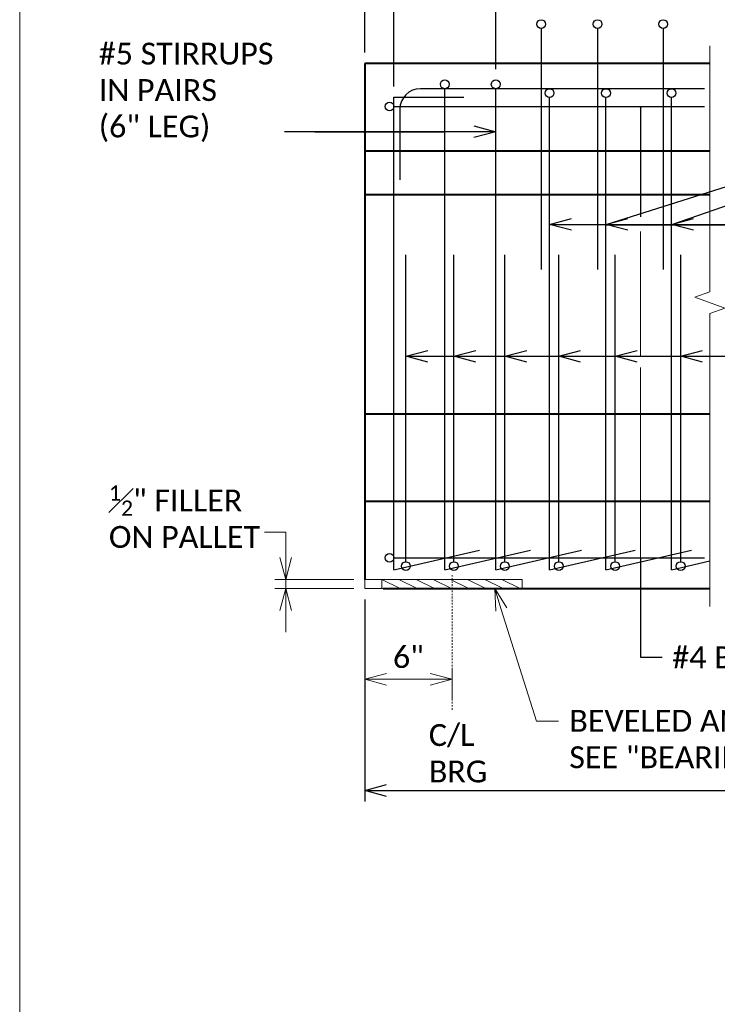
# Model space of a CAD drawing. Extents: x 23 to 941, y 7 to 454.
# Tile 3 of 16: x 23 to 71, y 154 to 221. Entities that reach past the tile are written whole.
import ezdxf
from ezdxf import colors
from ezdxf.entities.mleader import LeaderData, LeaderLine
from ezdxf.enums import TextEntityAlignment as Align
from ezdxf.math import Vec2, Vec3

# ---------------------------------------------------------------- set-up
doc = ezdxf.new("R2010")
doc.units = 0
doc.header["$MEASUREMENT"] = 0
doc.linetypes.add('Wisdot4', pattern=[0.28125, 0.125, -0.0625, 0.03125, -0.0625])
for name, color, linetype, lineweight in [('B_ANNO_BREAK', 7, 'Continuous', 18), ('B_ANNO_DIM', 7, 'Continuous', 18), ('B_ANNO_TEXT', 7, 'Continuous', 18), ('B_CNTR', 1, 'Wisdot4', 18), ('B_CONC_GIRD', 50, 'Continuous', 40), ('B_REBAR', 5, 'Continuous', 25), ('B_STEEL', 92, 'Continuous', 18)]:
    doc.layers.add(name, color=color, linetype=linetype, lineweight=lineweight)
doc.layers.add('B_ANNO_NOPLOT', color=47, linetype='Continuous', lineweight=18, plot=False)
doc.styles.add('Annotative', font='calibri.ttf', dxfattribs={"height": 0.0625})
doc.styles.get("Standard").update_dxf_attribs({"font": 'calibri.ttf'})
doc.dimstyles.new('Annotative', dxfattribs={"dimscale": 2, "dimtxt": 0.0625, "dimasz": 0.0625, "dimexe": 0.03125, "dimexo": 0.03125, "dimgap": 0.03125, "dimtad": 1, "dimdec": 3, "dimzin": 3, "dimdsep": 46, "dimlunit": 4, "dimtxsty": 'Annotative', "dimblk": 'OPEN30', "dimcen": 0.03125, "dimaunit": 1, "dimadec": 0, "dimazin": 3, "dimtfac": 0.75, "dimtdec": 3, "dimtmove": 0, "dimatfit": 3, "dimldrblk": 'OPEN30', "dimfxl": 1, "dimtfill": 1, "dimfrac": 1, "dimtolj": 1, "dimtzin": 0, "dimarcsym": 0})

# ---------------------------------------------------------------- blocks, each defined once
blk = doc.blocks.new('*U235')
at = {"layer": 'B_ANNO_NOPLOT', "flags": 128}
blk.add_lwpolyline([(0, 0), (-1.005828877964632e-07, 252.0001260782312), (323.9278245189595, 252.0001261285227), (323.9278245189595, 238.855280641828), (378.0001888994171, 238.8552806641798), (378.0001889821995, 40.49962555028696), (316.5709110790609, 40.49962553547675), (316.5709110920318, 1.229345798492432e-07)], close=True, dxfattribs=at)
blk = doc.blocks.new('_Open30')
at = {"color": 0, "linetype": 'ByBlock', "lineweight": -2}
for p, q in [((-1, 0.26794919), (0, 0)), ((0, 0), (-1, -0.26794919)), ((0, 0), (-1, 0))]:
    blk.add_line(p, q, dxfattribs=at)
blk = doc.blocks.new('*D199')
at = {"layer": 'B_ANNO_DIM', "color": 0, "lineweight": -2, "transparency": 16777216}
for p, q in [((23.70094229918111, 174.4185801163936), (23.70094229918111, 168.1972644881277)), ((29.70079229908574, 167.5956608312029), (29.70079229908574, 169.6972644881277)), ((25.20094229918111, 168.9472644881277), (28.20079229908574, 168.9472644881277))]:
    blk.add_line(p, q, dxfattribs=at)
at = {"layer": 'Defpoints', "color": 0, "transparency": 16777216}
for p in [(23.70094229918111, 175.1685801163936), (29.70079229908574, 168.9472644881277), (29.70079229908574, 166.8456608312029)]:
    blk.add_point(p, dxfattribs=at)
at = {"layer": 'B_ANNO_DIM', "color": 0, "lineweight": -2, "transparency": 16777216, "xscale": 1.5, "yscale": 1.5, "zscale": 1.5, "rotation": 180}
blk.add_blockref('_Open30', (23.70094229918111, 168.9472644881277), dxfattribs=at)
at = {"layer": 'B_ANNO_DIM', "color": 0, "lineweight": -2, "transparency": 16777216, "xscale": 1.5, "yscale": 1.5, "zscale": 1.5}
blk.add_blockref('_Open30', (29.70079229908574, 168.9472644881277), dxfattribs=at)
at = {"layer": 'B_ANNO_DIM', "color": 0, "transparency": 16777216, "insert": (26.70086729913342, 170.4651491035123), "char_height": 1.5, "attachment_point": 5, "style": 'Annotative', "bg_fill": 3, "box_fill_scale": 1.25, "bg_fill_color": 256, "bg_fill_true_color": 13158600, "bg_fill_transparency": 0}
blk.add_mtext('\\A1;6"', dxfattribs=at)
blk = doc.blocks.new('*D198')
at = {"layer": 'B_ANNO_DIM', "color": 0, "lineweight": -2, "transparency": 16777216}
for p, q in [((18.27096835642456, 177.2982155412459), (18.27096835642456, 178.7982155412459)), ((22.95094229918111, 175.7982155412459), (17.52096835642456, 175.7982155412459)), ((22.95094229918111, 175.1685801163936), (17.52096835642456, 175.1685801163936)), ((18.27096835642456, 175.7982155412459), (18.27096835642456, 175.1685801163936)), ((18.27096835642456, 173.6685801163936), (18.27096835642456, 172.1685801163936))]:
    blk.add_line(p, q, dxfattribs=at)
at = {"layer": 'Defpoints', "color": 0, "transparency": 16777216}
for p in [(18.27096835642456, 175.1685801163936), (23.70094229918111, 175.7982155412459), (23.70094229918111, 175.1685801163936)]:
    blk.add_point(p, dxfattribs=at)
at = {"layer": 'B_ANNO_DIM', "color": 0, "lineweight": -2, "transparency": 16777216, "xscale": 1.5, "yscale": 1.5, "zscale": 1.5}
for p, rotation in [((18.27096835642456, 175.7982155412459), 270), ((18.27096835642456, 175.1685801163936), 90)]:
    blk.add_blockref('_Open30', p, dxfattribs=dict(at, rotation=rotation))
blk = doc.blocks.new('*U51')
at = {"layer": 'B_ANNO_NOPLOT', "flags": 128}
blk.add_lwpolyline([(0, 0), (-1.005828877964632e-07, 252.0001260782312), (323.9278245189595, 252.0001261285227), (323.9278245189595, 238.8552806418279), (378.0001888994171, 238.8552806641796), (378.0001889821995, 40.49962555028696), (316.5709110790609, 40.49962553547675), (316.5709110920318, 1.229345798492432e-07)], close=True, dxfattribs=at)
blk = doc.blocks.new('AnonymousCell2')
at = {"layer": 'B_REBAR', "lineweight": 25}
for p, q in [((-2.942036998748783, 16.22648408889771), (1.865682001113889, 16.22648408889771)), ((-2.942036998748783, -16.22305641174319), (-2.942036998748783, 16.22648408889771)), ((-2.942036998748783, -16.22305641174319), (2.942037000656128, -14.88017541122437))]:
    blk.add_line(p, q, dxfattribs=at)
blk = doc.blocks.new('AnonymousCell23')
at = {"layer": 'B_REBAR', "lineweight": 25}
blk.add_line((0.0006809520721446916, -10.23352616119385), (0.0006809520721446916, 10.83822548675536), dxfattribs=at)
blk.add_circle((0.0006809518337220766, -10.53394728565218), 0.3004211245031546, dxfattribs=at)
blk = doc.blocks.new('AnonymousCell46')
at = {"layer": 'B_REBAR', "lineweight": 25}
blk.add_line((-0.0002249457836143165, 7.979821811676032), (-0.0002249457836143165, -8.58097528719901), dxfattribs=at)
blk.add_circle((-0.0002249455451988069, 8.279861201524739), 0.3000393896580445, dxfattribs=at)
blk = doc.blocks.new('*D122')
at = {"layer": 'B_ANNO_DIM', "color": 0, "lineweight": -2, "transparency": 16777216}
for p, q in [((23.700942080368, 174.4185801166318), (23.700942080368, 160.5571352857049)), ((195.6703309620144, 174.4185801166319), (195.6703309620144, 160.5571352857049)), ((25.200942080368, 161.3071352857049), (194.1703309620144, 161.3071352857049))]:
    blk.add_line(p, q, dxfattribs=at)
at = {"layer": 'Defpoints', "color": 0, "transparency": 16777216}
for p in [(23.700942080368, 175.1685801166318), (195.6703309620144, 175.1685801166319), (195.6703309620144, 161.3071352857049)]:
    blk.add_point(p, dxfattribs=at)
at = {"layer": 'B_ANNO_DIM', "color": 0, "lineweight": -2, "transparency": 16777216, "xscale": 1.5, "yscale": 1.5, "zscale": 1.5, "rotation": 180}
blk.add_blockref('_Open30', (23.700942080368, 161.3071352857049), dxfattribs=at)
at = {"layer": 'B_ANNO_DIM', "color": 0, "lineweight": -2, "transparency": 16777216, "xscale": 1.5, "yscale": 1.5, "zscale": 1.5}
blk.add_blockref('_Open30', (195.6703309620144, 161.3071352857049), dxfattribs=at)
at = {"layer": 'B_ANNO_DIM', "color": 0, "transparency": 16777216, "insert": (109.6856365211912, 162.8244429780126), "char_height": 1.5, "attachment_point": 5, "style": 'Annotative', "bg_fill": 3, "box_fill_scale": 1.25, "bg_fill_color": 256, "bg_fill_true_color": 13158600, "bg_fill_transparency": 0}
blk.add_mtext('\\A1;GIRDER LENGTH = "L"', dxfattribs=at)
blk = doc.blocks.new('*D119')
at = {"layer": 'B_ANNO_DIM', "color": 0, "lineweight": -2, "transparency": 16777216}
for p, q in [((48.2426070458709, 230.7826927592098), (47.4926070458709, 229.6576927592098)), ((48.9926070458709, 228.5326927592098), (48.2426070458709, 230.7826927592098)), ((23.700942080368, 211.9918491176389), (23.700942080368, 230.4076927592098)), ((56.30954903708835, 214.9918491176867), (56.30954903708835, 230.4076927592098)), ((47.4926070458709, 229.6576927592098), (25.200942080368, 229.6576927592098)), ((49.7426070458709, 229.6576927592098), (48.9926070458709, 228.5326927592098)), ((54.80954903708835, 229.6576927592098), (49.7426070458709, 229.6576927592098))]:
    blk.add_line(p, q, dxfattribs=at)
at = {"layer": 'Defpoints', "color": 0, "transparency": 16777216}
for p in [(23.700942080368, 229.6576927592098), (56.30954903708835, 214.2418491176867), (23.700942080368, 211.2418491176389)]:
    blk.add_point(p, dxfattribs=at)
at = {"layer": 'B_ANNO_DIM', "color": 0, "lineweight": -2, "transparency": 16777216, "xscale": 1.5, "yscale": 1.5, "zscale": 1.5, "rotation": 180}
blk.add_blockref('_Open30', (23.700942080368, 229.6576927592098), dxfattribs=at)
at = {"layer": 'B_ANNO_DIM', "color": 0, "lineweight": -2, "transparency": 16777216, "xscale": 1.5, "yscale": 1.5, "zscale": 1.5}
blk.add_blockref('_Open30', (56.30954903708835, 229.6576927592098), dxfattribs=at)
at = {"layer": 'B_ANNO_DIM', "color": 0, "transparency": 16777216, "insert": (38.87759080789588, 231.4751158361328), "char_height": 1.5, "attachment_point": 5, "style": 'Annotative', "bg_fill": 3, "box_fill_scale": 1.25, "bg_fill_color": 256, "bg_fill_true_color": 13158600, "bg_fill_transparency": 0}
blk.add_mtext('\\A1;3\'-2{\\H0.7x;\\S1#2;}"', dxfattribs=at)
blk = doc.blocks.new('*D160')
at = {"layer": 'B_ANNO_DIM', "color": 0, "lineweight": -2, "transparency": 16777216}
for p, q in [((32.69894207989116, 210.8551468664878), (32.69894207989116, 224.1140168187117)), ((39.69894208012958, 214.9918491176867), (39.69894208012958, 224.1140168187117)), ((34.19894207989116, 223.3640168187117), (38.19894208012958, 223.3640168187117))]:
    blk.add_line(p, q, dxfattribs=at)
at = {"layer": 'Defpoints', "color": 0, "transparency": 16777216}
for p in [(39.69894208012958, 223.3640168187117), (39.69894208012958, 214.2418491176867), (32.69894207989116, 210.1051468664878)]:
    blk.add_point(p, dxfattribs=at)
at = {"layer": 'B_ANNO_DIM', "color": 0, "lineweight": -2, "transparency": 16777216, "xscale": 1.5, "yscale": 1.5, "zscale": 1.5, "rotation": 180}
blk.add_blockref('_Open30', (32.69894207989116, 223.3640168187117), dxfattribs=at)
at = {"layer": 'B_ANNO_DIM', "color": 0, "lineweight": -2, "transparency": 16777216, "xscale": 1.5, "yscale": 1.5, "zscale": 1.5}
blk.add_blockref('_Open30', (39.69894208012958, 223.3640168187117), dxfattribs=at)
at = {"layer": 'B_ANNO_DIM', "color": 0, "transparency": 16777216, "char_height": 1.5, "attachment_point": 5, "style": 'Annotative', "bg_fill": 3, "box_fill_scale": 1.25, "bg_fill_color": 256, "bg_fill_true_color": 13158600, "bg_fill_transparency": 0}
for s, insert in [('\\A1;2 @', (36.19894207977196, 225.019209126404)), ('\\A1;3{\\H0.7x;\\S1#2;}"', (36.19894207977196, 221.5465937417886))]:
    blk.add_mtext(s, dxfattribs=dict(at, insert=insert))
blk = doc.blocks.new('*D161')
at = {"layer": 'B_ANNO_DIM', "color": 0, "lineweight": -2, "transparency": 16777216}
for p, q in [((25.698942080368, 209.6648721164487), (25.698942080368, 224.1140168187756)), ((27.198942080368, 223.3640168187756), (31.19894207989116, 223.3640168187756))]:
    blk.add_line(p, q, dxfattribs=at)
at = {"layer": 'Defpoints', "color": 0, "transparency": 16777216}
for p in [(32.69894207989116, 223.3640168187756), (32.69894207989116, 223.3640168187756), (25.698942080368, 208.9148721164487)]:
    blk.add_point(p, dxfattribs=at)
at = {"layer": 'B_ANNO_DIM', "color": 0, "lineweight": -2, "transparency": 16777216, "xscale": 1.5, "yscale": 1.5, "zscale": 1.5, "rotation": 180}
blk.add_blockref('_Open30', (25.698942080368, 223.3640168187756), dxfattribs=at)
at = {"layer": 'B_ANNO_DIM', "color": 0, "lineweight": -2, "transparency": 16777216, "xscale": 1.5, "yscale": 1.5, "zscale": 1.5}
blk.add_blockref('_Open30', (32.69894207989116, 223.3640168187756), dxfattribs=at)
at = {"layer": 'B_ANNO_DIM', "color": 0, "transparency": 16777216, "char_height": 1.5, "attachment_point": 5, "style": 'Annotative', "bg_fill": 3, "box_fill_scale": 1.25, "bg_fill_color": 256, "bg_fill_true_color": 13158600, "bg_fill_transparency": 0}
for s, insert in [('\\A1;2 @', (29.19894207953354, 225.0192091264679)), ('\\A1;3{\\H0.7x;\\S1#2;}"', (29.19894207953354, 221.5465937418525))]:
    blk.add_mtext(s, dxfattribs=dict(at, insert=insert))
blk = doc.blocks.new('*U196')
at = {"layer": 'B_ANNO_DIM', "flags": 128}
blk.add_lwpolyline([(18.27096835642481, 175.7982155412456), (18.27096835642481, 179.0370457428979), (16.81314257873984, 179.0370457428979)], dxfattribs=at)
at = {"layer": 'B_ANNO_NOPLOT', "flags": 128}
blk.add_lwpolyline([(0, 0), (-1.005828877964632e-07, 252.0001260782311), (323.9278245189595, 252.0001261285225), (323.9278245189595, 238.8552806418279), (378.0001888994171, 238.8552806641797), (378.0001889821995, 40.49962555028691), (316.5709110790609, 40.49962553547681), (316.5709110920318, 1.229344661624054e-07)], close=True, dxfattribs=at)
at = {"layer": 'B_CNTR'}
blk.add_line((29.70079229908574, 166.8456608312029), (29.70079229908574, 176.1001616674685), dxfattribs=at)
at = {"layer": 'B_STEEL'}
for p, q in [((34.52327524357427, 175.7982155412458), (23.70094229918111, 175.7982155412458)), ((23.70094229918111, 175.7982155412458), (23.70094229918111, 175.1685801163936)), ((24.96021314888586, 175.1685801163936), (23.70094229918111, 175.1685801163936)), ((24.87830935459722, 175.7982155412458), (24.87830935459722, 175.1685801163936)), ((24.87830935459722, 175.7982155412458), (26.13758020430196, 175.1685801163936)), ((26.05567641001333, 175.7982155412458), (27.31494725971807, 175.1685801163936)), ((27.23304346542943, 175.7982155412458), (28.49231431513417, 175.1685801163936)), ((28.41041052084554, 175.7982155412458), (29.66968137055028, 175.1685801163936)), ((29.58777757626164, 175.7982155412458), (30.84704842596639, 175.1685801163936)), ((30.76514463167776, 175.7982155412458), (32.0244154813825, 175.1685801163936)), ((31.94251168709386, 175.7982155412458), (33.2017825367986, 175.1685801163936)), ((33.11987874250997, 175.7982155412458), (34.37914959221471, 175.1685801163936)), ((34.52327524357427, 175.7982155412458), (34.52327524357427, 175.1685801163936))]:
    blk.add_line(p, q, dxfattribs=at)
at = {"layer": 'B_ANNO_DIM', "insert": (6.126870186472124, 182.2706556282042), "char_height": 1.50000075, "width": 75.98590060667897, "attachment_point": 1, "line_spacing_factor": 0.99999950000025, "style": 'Annotative'}
blk.add_mtext('\\A1;{\\H0.7x;\\S1#2;}" FILLER\\PON PALLET', dxfattribs=at)
at = {"layer": 'B_ANNO_TEXT', "insert": (28.10620646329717, 165.864379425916), "char_height": 1.50000075, "width": 75.98590060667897, "attachment_point": 1, "line_spacing_factor": 0.99999950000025, "style": 'Annotative'}
blk.add_mtext('\\A1;C/L\\PBRG', dxfattribs=at)
at = {"layer": 'B_ANNO_DIM'}
ml = blk.add_multileader_mtext('Standard', dxfattribs=at)
ml.set_content('BEVELED ANCHOR PLATE,\\PSEE "BEARING DETAILS" SHT.', color=256)
ml.set_leader_properties()
ml.set_arrow_properties(name='OPEN30')
ml.build(insert=Vec2(0, 0))
ml.multileader.update_dxf_attribs({"text_right_attachment_type": 3, "dogleg_length": 0.0625, "arrow_head_size": 1.5, "scale": 24})
ctx = ml.context
ctx.base_point, ctx.scale, ctx.char_height, ctx.arrow_head_size, ctx.landing_gap_size, ctx.plane_origin = Vec3(37.0045011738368, 166.0784721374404), 24, 1.5, 1.5, 0.75, Vec3(27.96061533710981, 161.2428520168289)
ctx.right_attachment = 3
notes = []
notes.append((ctx, [(0, (1, 1, 0), (35.5045011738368, 166.0784721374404), (1, 0), 1.5, [(0, [(32.62879247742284, 175.1685801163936), (35.5045011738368, 166.0784721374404)], 0, [])])]))
ctx.mtext.insert, ctx.mtext.flow_direction = Vec3(37.7545011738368, 166.8394336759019), 5
for ctx, leaders in notes:
    for number, flags, end, landing, length, lines in leaders:
        leader = LeaderData()
        leader.index, (leader.has_last_leader_line, leader.has_dogleg_vector, leader.attachment_direction) = number, flags
        leader.last_leader_point, leader.dogleg_vector, leader.dogleg_length = Vec3(end), Vec3(landing), length
        for number, points, colour, breaks in lines:
            line = LeaderLine()
            line.index, line.vertices, line.color, line.breaks = number, Vec3.list(points), colors.encode_raw_color(colour), breaks
            leader.lines.append(line)
        ctx.leaders.append(leader)
dim = blk.add_linear_dim(base=(29.70079229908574, 168.9472644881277), p1=(23.70094229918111, 175.1685801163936), p2=(29.70079229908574, 166.8456608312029), dimstyle='Annotative', dxfattribs=at)
dim.commit()
dim.dimension.update_dxf_attribs({"geometry": '*D199', "text_midpoint": (26.70086729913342, 168.9472644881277), "dimtype": 160})
dim = blk.add_linear_dim(base=(18.27096835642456, 175.1685801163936), p1=(23.70094229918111, 175.7982155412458), p2=(23.70094229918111, 175.1685801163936), angle=90, text=' ', dimstyle='Annotative', dxfattribs=at)
dim.commit()
dim.dimension.update_dxf_attribs({"geometry": '*D198', "text_midpoint": (18.27096835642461, 175.4833978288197), "dimtype": 160})
blk = doc.blocks.new('INS_G36_BASE')
at = {"layer": 'B_ANNO_DIM'}
for p, q in [((42.65502118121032, 199.6899387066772), (42.65502118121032, 191.095441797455)), ((42.65502118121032, 190.3608895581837), (42.65502118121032, 177.2956626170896))]:
    blk.add_line(p, q, dxfattribs=at)
at = {"layer": 'B_ANNO_NOPLOT', "flags": 128}
blk.add_lwpolyline([(0, 0), (-1.005828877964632e-07, 252.0001260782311), (323.9278245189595, 252.0001261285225), (323.9278245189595, 238.8552806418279), (378.0001888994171, 238.8552806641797), (378.0001889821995, 40.49962555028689), (316.5709110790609, 40.49962553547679), (316.5709110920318, 1.229344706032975e-07)], close=True, dxfattribs=at)
at = {"layer": 'B_CONC_GIRD'}
for p, q in [((23.700942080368, 211.2418491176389), (23.700942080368, 175.7982155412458)), ((47.40499126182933, 211.2418491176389), (23.700942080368, 211.2418491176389)), ((47.40499126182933, 205.2091356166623), (23.700942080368, 205.2091356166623)), ((47.40499126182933, 202.2107181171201), (23.700942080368, 202.2107181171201)), ((47.40499126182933, 187.1519991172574), (23.700942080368, 187.1519991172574)), ((47.40499126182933, 181.1602896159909), (23.700942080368, 181.1602896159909)), ((24.96021292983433, 175.1685801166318), (47.40499126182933, 175.1685801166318))]:
    blk.add_line(p, q, dxfattribs=at)
at = {"layer": 'B_REBAR'}
for p, q in [((47.04251552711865, 209.5043046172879), (27.52830563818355, 209.5043046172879)), ((29.19894207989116, 176.4653316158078), (29.19894207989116, 209.5043046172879)), ((32.69894207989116, 176.4653316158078), (32.69894207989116, 209.5043046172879)), ((25.68869107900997, 208.2844356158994), (47.04251552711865, 208.2844356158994)), ((36.4004397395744, 176.4653316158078), (36.4004397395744, 208.9034623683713)), ((40.27469055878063, 176.4653316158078), (40.27469055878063, 208.9034623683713)), ((44.77469055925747, 176.4653316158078), (44.77469055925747, 208.9034623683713)), ((26.11366763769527, 208.0896666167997), (26.11366763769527, 203.2418491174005)), ((25.68869107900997, 177.2956626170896), (47.04251552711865, 177.2956626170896)), ((29.19894207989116, 176.4653316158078), (35.08301607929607, 177.8082126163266)), ((32.69894207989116, 176.4653316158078), (38.58301607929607, 177.8082126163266)), ((36.4004397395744, 176.4653316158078), (42.28451373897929, 177.8082126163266)), ((40.27469055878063, 176.4653316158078), (46.15876455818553, 177.8082126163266)), ((44.77469055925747, 176.4653316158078), (47.41676634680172, 177.0683140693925))]:
    blk.add_line(p, q, dxfattribs=at)
for centre in [(29.19894207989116, 209.8047257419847), (32.69894207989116, 209.8047257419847), (36.40043973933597, 209.2038834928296), (40.27469055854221, 209.2038834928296), (44.77469055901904, 209.2038834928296), (25.4112014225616, 208.2783199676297), (25.4112014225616, 177.2812465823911)]:
    blk.add_circle(centre, 0.3004211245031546, dxfattribs=at)
blk.add_arc((27.52830563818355, 208.0896666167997), 1.414638, 90, 180, dxfattribs=at)
for name, p in [('AnonymousCell46', (35.82491620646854, 205.6619485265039)), ('AnonymousCell46', (39.69916702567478, 205.6619485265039)), ('AnonymousCell46', (44.19916702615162, 205.6619485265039)), ('AnonymousCell2', (28.64097907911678, 192.688388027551)), ('AnonymousCell23', (26.53097189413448, 187.2539485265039)), ('AnonymousCell23', (29.82947423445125, 187.2539485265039)), ('AnonymousCell23', (33.32947423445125, 187.2539485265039)), ('AnonymousCell23', (37.03097189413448, 187.2539485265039)), ('AnonymousCell23', (40.90522271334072, 187.2539485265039)), ('AnonymousCell23', (45.40522271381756, 187.2539485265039))]:
    blk.add_blockref(name, p, dxfattribs=at)
at = {"layer": 'B_ANNO_TEXT', "style": 'Annotative'}
for tag, p in [('SPA', (126.0201420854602, 236.0968811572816)), ('T#S', (71.23880317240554, 122.8600866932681)), ('TP', (79.33519509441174, 122.8496559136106))]:
    blk.add_attdef(tag, text='', height=1.5, dxfattribs=at).set_placement(p, align=Align.TOP_CENTER)
for tag, p in [('B#', (85.0133307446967, 147.5789318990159)), ('LAP', (117.5502852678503, 147.5743140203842)), ('HAU', (332.9685336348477, 50.77874955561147))]:
    blk.add_attdef(tag, p, '', height=1.5, dxfattribs=at)
blk.add_attdef('DECK', text='', height=1.5, rotation=90, dxfattribs=at).set_placement((287.2258163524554, 114.3399994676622), align=Align.TOP_CENTER)
at = {"layer": 'B_ANNO_DIM'}
blk.add_leader([(42.65502118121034, 208.2844356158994), (42.65502118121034, 200.6994108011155)], dimstyle='Annotative', override={"dimscale": 0, "dimgap": 0.03125, "dimtad": 0}, dxfattribs=at)
ml = blk.add_multileader_mtext('Standard', dxfattribs=at)
ml.set_content('\\A1;#4 STIRRUPS\\P(4{\\H0.7x;\\S1/2;\\H1.42857x;" LEG)}', color=256)
ml.set_leader_properties()
ml.set_arrow_properties(name='OPEN30')
ml.build(insert=Vec2(0, 0))
ml.multileader.update_dxf_attribs({"text_right_attachment_type": 3, "dogleg_length": 0.0625, "arrow_head_size": 1.5, "scale": 24})
ctx = ml.context
ctx.base_point, ctx.scale, ctx.char_height, ctx.arrow_head_size, ctx.landing_gap_size, ctx.plane_origin = Vec3(100.2020846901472, 217.2024794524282), 24, 1.5, 1.5, 0.75, Vec3(113.4253122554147, 195.8234659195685)
ctx.right_attachment = 3
notes = []
notes.append((ctx, [(1, (1, 1, 0), (98.70208469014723, 217.2024794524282), (1, 0), 1.5, [(0, [(134.6217461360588, 206.6844529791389), (119.6644244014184, 206.6844529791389)], 0, []), (8, [(36.4004397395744, 200.182976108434), (86.37135937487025, 200.182976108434), (94.26869737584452, 217.2024794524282), (40.27469055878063, 200.1550875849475), (86.37135937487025, 200.182976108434), (94.26869737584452, 217.2024794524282), (44.77469055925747, 200.1578100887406), (86.37135937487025, 200.182976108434), (94.26869737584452, 217.2024794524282), (52.3852975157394, 200.182976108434), (86.37135937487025, 200.182976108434), (94.26869737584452, 217.2024794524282), (56.8852975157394, 200.182976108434), (86.37135937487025, 200.182976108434), (94.26869737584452, 217.2024794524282), (61.3852975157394, 200.182976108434), (86.37135937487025, 200.182976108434), (94.26869737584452, 217.2024794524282), (67.00391020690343, 200.182976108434), (86.37135937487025, 200.182976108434), (94.26869737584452, 217.2024794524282), (71.00391020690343, 200.1736787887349), (86.37135937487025, 200.182976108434), (94.26869737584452, 217.2024794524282)], 0, [])])]))
ctx.mtext.insert, ctx.mtext.width, ctx.mtext.flow_direction = Vec3(100.9520846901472, 218.1515179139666), 31.97054312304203, 5
ml = blk.add_multileader_mtext('Standard', dxfattribs=at)
ml.set_content('\\A1;#5 STIRRUPS\\PIN PAIRS\\P(6" LEG)', color=256)
ml.set_leader_properties()
ml.set_arrow_properties(name='OPEN30')
ml.build(insert=Vec2(0, 0))
ml.multileader.update_dxf_attribs({"text_right_attachment_type": 3, "dogleg_length": 0.0625, "arrow_head_size": 1.5, "scale": 24})
ctx = ml.context
ctx.base_point, ctx.scale, ctx.char_height, ctx.arrow_head_size, ctx.landing_gap_size, ctx.plane_origin = Vec3(4.680922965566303, 211.7119264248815), 24, 1.5, 1.5, 0.75, Vec3(28.12167598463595, 209.0092730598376)
ctx.right_attachment = 3
notes.append((ctx, [(0, (1, 1, 0), (19.68438450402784, 206.5446187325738), (-1, 0), 1.5, [(2, [(32.69894207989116, 206.5446187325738), (20.26881944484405, 206.5446187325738), (25.698942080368, 206.5446187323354), (29.19894207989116, 206.5446187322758)], 0, [])])]))
ctx.mtext.insert, ctx.mtext.width, ctx.mtext.flow_direction = Vec3(5.430922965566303, 212.66096488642), 27.95302042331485, 5
ml = blk.add_multileader_mtext('Standard', dxfattribs=at)
ml.set_content('', color=256)
ml.set_leader_properties()
ml.set_arrow_properties(name='OPEN30')
ml.build(insert=Vec2(0, 0))
ml.multileader.update_dxf_attribs({"text_right_attachment_type": 3, "dogleg_length": 0.0625, "arrow_head_size": 1.5, "scale": 24})
ctx = ml.context
ctx.base_point, ctx.scale, ctx.char_height, ctx.arrow_head_size, ctx.landing_gap_size, ctx.plane_origin = Vec3(48.90499126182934, 200.182976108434), 24, 1.5, 1.5, 0.75, Vec3(77.98351502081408, 197.9197229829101)
ctx.right_attachment = 3
notes.append((ctx, [(0, (1, 1, 0), (47.40499126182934, 200.182976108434), (1, 0), 1.5, [(0, [(40.27469055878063, 200.182976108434)], 0, [])])]))
ctx.mtext.insert, ctx.mtext.flow_direction = Vec3(49.65499126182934, 200.932976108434), 5
ml = blk.add_multileader_mtext('Standard', dxfattribs=at)
ml.set_content('', color=256)
ml.set_leader_properties()
ml.set_arrow_properties(name='OPEN30')
ml.build(insert=Vec2(0, 0))
ml.multileader.update_dxf_attribs({"text_right_attachment_type": 3, "dogleg_length": 0.0625, "arrow_head_size": 1.5, "scale": 24})
ctx = ml.context
ctx.base_point, ctx.scale, ctx.char_height, ctx.arrow_head_size, ctx.landing_gap_size, ctx.plane_origin = Vec3(53.30954903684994, 200.182976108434), 24, 1.5, 1.5, 0.75, Vec3(82.48351430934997, 198.3216465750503)
ctx.right_attachment = 3
notes.append((ctx, [(0, (1, 1, 0), (51.80954903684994, 200.182976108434), (1, 0), 1.5, [(0, [(44.77469055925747, 200.182976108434)], 0, [])])]))
ctx.mtext.insert, ctx.mtext.flow_direction = Vec3(54.05954903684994, 200.932976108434), 5
ml = blk.add_multileader_mtext('Standard', dxfattribs=at)
ml.set_content('', color=256)
ml.set_leader_properties()
ml.set_arrow_properties(name='OPEN30')
ml.build(insert=Vec2(0, 0))
ml.multileader.update_dxf_attribs({"text_right_attachment_type": 3, "dogleg_length": 0.0625, "arrow_head_size": 1.5, "scale": 24})
ctx = ml.context
ctx.base_point, ctx.scale, ctx.char_height, ctx.arrow_head_size, ctx.landing_gap_size, ctx.plane_origin = Vec3(37.9004397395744, 191.1242476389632), 24, 1.5, 1.5, 0.75, Vec3(67.5389789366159, 189.2629181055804)
ctx.right_attachment = 3
notes.append((ctx, [(0, (1, 1, 0), (36.4004397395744, 191.1242476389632), (1, 0), 1.5, [(0, [(29.8301551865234, 191.1242476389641)], 0, [])])]))
ctx.mtext.insert, ctx.mtext.flow_direction = Vec3(38.6504397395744, 191.8742476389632), 5
ml = blk.add_multileader_mtext('Standard', dxfattribs=at)
ml.set_content('', color=256)
ml.set_leader_properties()
ml.set_arrow_properties(name='OPEN30')
ml.build(insert=Vec2(0, 0))
ml.multileader.update_dxf_attribs({"text_right_attachment_type": 3, "dogleg_length": 0.0625, "arrow_head_size": 1.5, "scale": 24})
ctx = ml.context
ctx.base_point, ctx.scale, ctx.char_height, ctx.arrow_head_size, ctx.landing_gap_size, ctx.plane_origin = Vec3(41.77469055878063, 191.1242476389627), 24, 1.5, 1.5, 0.75, Vec3(71.03897803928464, 189.6648419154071)
ctx.right_attachment = 3
notes.append((ctx, [(0, (1, 1, 0), (40.27469055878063, 191.1242476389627), (1, 0), 1.5, [(0, [(33.3301551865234, 191.1242476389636)], 0, [])])]))
ctx.mtext.insert, ctx.mtext.flow_direction = Vec3(42.52469055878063, 191.8742476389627), 5
ml = blk.add_multileader_mtext('Standard', dxfattribs=at)
ml.set_content('', color=256)
ml.set_leader_properties()
ml.set_arrow_properties(name='OPEN30')
ml.build(insert=Vec2(0, 0))
ml.multileader.update_dxf_attribs({"text_right_attachment_type": 3, "dogleg_length": 0.0625, "arrow_head_size": 1.5, "scale": 24})
ctx = ml.context
ctx.base_point, ctx.scale, ctx.char_height, ctx.arrow_head_size, ctx.landing_gap_size, ctx.plane_origin = Vec3(46.27469055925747, 191.1242476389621), 24, 1.5, 1.5, 0.75, Vec3(74.74047614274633, 190.0667657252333)
ctx.right_attachment = 3
notes.append((ctx, [(0, (1, 1, 0), (44.77469055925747, 191.1242476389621), (1, 0), 1.5, [(0, [(37.03165284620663, 191.1242476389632)], 0, [])])]))
ctx.mtext.insert, ctx.mtext.flow_direction = Vec3(47.02469055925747, 191.8742476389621), 5
ml = blk.add_multileader_mtext('Standard', dxfattribs=at)
ml.set_content('', color=256)
ml.set_leader_properties()
ml.set_arrow_properties(name='OPEN30')
ml.build(insert=Vec2(0, 0))
ml.multileader.update_dxf_attribs({"text_right_attachment_type": 3, "dogleg_length": 0.0625, "arrow_head_size": 1.5, "scale": 24})
ctx = ml.context
ctx.base_point, ctx.scale, ctx.char_height, ctx.arrow_head_size, ctx.landing_gap_size, ctx.plane_origin = Vec3(48.90499126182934, 191.1242476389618), 24, 1.5, 1.5, 0.75, Vec3(78.61472730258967, 190.4686895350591)
ctx.right_attachment = 3
notes.append((ctx, [(0, (1, 1, 0), (47.40499126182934, 191.1242476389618), (1, 0), 1.5, [(0, [(40.90590366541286, 191.1242476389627)], 0, [])])]))
ctx.mtext.insert, ctx.mtext.flow_direction = Vec3(49.65499126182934, 191.8742476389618), 5
ml = blk.add_multileader_mtext('Standard', dxfattribs=at)
ml.set_content('', color=256)
ml.set_leader_properties()
ml.set_arrow_properties(name='OPEN30')
ml.build(insert=Vec2(0, 0))
ml.multileader.update_dxf_attribs({"text_right_attachment_type": 3, "dogleg_length": 0.0625, "arrow_head_size": 1.5, "scale": 24})
ctx = ml.context
ctx.base_point, ctx.scale, ctx.char_height, ctx.arrow_head_size, ctx.landing_gap_size, ctx.plane_origin = Vec3(53.8852975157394, 191.1242476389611), 24, 1.5, 1.5, 0.75, Vec3(83.11472788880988, 190.8706133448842)
ctx.right_attachment = 3
notes.append((ctx, [(0, (1, 1, 0), (52.3852975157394, 191.1242476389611), (1, 0), 1.5, [(0, [(45.4059036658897, 191.1242476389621)], 0, [])])]))
ctx.mtext.insert, ctx.mtext.flow_direction = Vec3(54.6352975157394, 191.8742476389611), 5
for ctx, leaders in notes:
    for number, flags, end, landing, length, lines in leaders:
        leader = LeaderData()
        leader.index, (leader.has_last_leader_line, leader.has_dogleg_vector, leader.attachment_direction) = number, flags
        leader.last_leader_point, leader.dogleg_vector, leader.dogleg_length = Vec3(end), Vec3(landing), length
        for number, points, colour, breaks in lines:
            line = LeaderLine()
            line.index, line.vertices, line.color, line.breaks = number, Vec3.list(points), colors.encode_raw_color(colour), breaks
            leader.lines.append(line)
        ctx.leaders.append(leader)
dim = blk.add_linear_dim(base=(23.700942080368, 229.6576927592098), p1=(56.30954903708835, 214.2418491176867), p2=(23.700942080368, 211.2418491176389), angle=180, text='3\'-2{\\H0.7x;\\S1#2;}"', dimstyle='Annotative', dxfattribs=at)
dim.commit()
dim.dimension.update_dxf_attribs({"geometry": '*D119', "text_midpoint": (38.87759080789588, 229.6576927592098), "dimtype": 128})
dim = blk.add_aligned_dim(p1=(23.700942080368, 175.1685801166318), p2=(195.6703309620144, 175.1685801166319), distance=-13.861444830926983, text='GIRDER LENGTH = "L"', dimstyle='Annotative', dxfattribs=at)
dim.commit()
dim.dimension.update_dxf_attribs({"geometry": '*D122', "text_midpoint": (109.6856365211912, 162.8244429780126)})
at = {"layer": 'B_ANNO_BREAK', "flags": 128}
blk.add_lwpolyline([(47.40499126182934, 173.9502249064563), (47.40499126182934, 194.0569100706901), (48.43529529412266, 194.4319100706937), (46.37468722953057, 195.1819100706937), (47.40499126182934, 195.5569100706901), (47.40499126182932, 212.4388562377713)], dxfattribs=at)
at = {"layer": 'B_ANNO_DIM', "insert": (44.82527329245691, 171.200584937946), "char_height": 1.50000075, "width": 75.98590060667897, "attachment_point": 1, "line_spacing_factor": 0.99999950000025, "style": 'Annotative'}
blk.add_mtext('\\A1;#4 BARS', dxfattribs=at)
at = {"layer": 'B_ANNO_DIM'}
dim = blk.add_linear_dim(base=(39.69894208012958, 223.3640168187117), p1=(32.69894207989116, 210.1051468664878), p2=(39.69894208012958, 214.2418491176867), text='2 @\\X3{\\H0.7x;\\S1#2;}"', dimstyle='Annotative', dxfattribs=at)
dim.commit()
dim.dimension.update_dxf_attribs({"geometry": '*D160', "text_midpoint": (36.19894207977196, 223.3640168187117), "dimtype": 128})
blk.add_leader([(42.65502118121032, 177.2956626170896), (42.65502118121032, 170.4626278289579), (44.13898252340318, 170.4626278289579)], dimstyle='Annotative', override={"dimscale": 0, "dimgap": 0.03125, "dimtad": 0}, dxfattribs=at)
ml = blk.add_multileader_mtext('Standard', dxfattribs=at)
ml.set_content('#3 BARS EACH END,\\PIN PAIRS (EPOXY\\PCOATED)', color=256)
ml.set_leader_properties()
ml.set_arrow_properties(name='OPEN30')
ml.build(insert=Vec2(0, 0))
ml.multileader.update_dxf_attribs({"text_right_attachment_type": 3, "dogleg_length": 0.0625, "arrow_head_size": 1.5, "scale": 24})
ctx = ml.context
ctx.base_point, ctx.scale, ctx.char_height, ctx.arrow_head_size, ctx.landing_gap_size, ctx.plane_origin = Vec3(76.3574076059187, 191.1242476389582), 24, 1.5, 1.5, 0.75, Vec3(26.53165284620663, 191.1242476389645)
ctx.right_attachment = 3
notes = []
notes.append((ctx, [(0, (1, 1, 0), (74.8574076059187, 191.1242476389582), (1, 0), 1.5, [(10, [(26.53165284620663, 191.1242476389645), (29.8301551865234, 191.1242476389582), (33.3301551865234, 191.1242476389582), (37.03165284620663, 191.1242476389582), (40.90590366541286, 191.1242476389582), (45.4059036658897, 191.1242476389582), (53.01651062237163, 191.1242476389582), (57.51651062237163, 191.1242476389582), (62.01651062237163, 191.1242476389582), (67.63512331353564, 191.1242476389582), (71.63512331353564, 191.1242476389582)], 0, [])])]))
ctx.mtext.insert, ctx.mtext.flow_direction = Vec3(77.1074076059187, 192.0732861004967), 5
for ctx, leaders in notes:
    for number, flags, end, landing, length, lines in leaders:
        leader = LeaderData()
        leader.index, (leader.has_last_leader_line, leader.has_dogleg_vector, leader.attachment_direction) = number, flags
        leader.last_leader_point, leader.dogleg_vector, leader.dogleg_length = Vec3(end), Vec3(landing), length
        for number, points, colour, breaks in lines:
            line = LeaderLine()
            line.index, line.vertices, line.color, line.breaks = number, Vec3.list(points), colors.encode_raw_color(colour), breaks
            leader.lines.append(line)
        ctx.leaders.append(leader)
dim = blk.add_linear_dim(base=(32.69894207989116, 223.3640168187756), p1=(25.698942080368, 208.9148721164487), p2=(32.69894207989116, 223.3640168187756), text='2 @\\X3{\\H0.7x;\\S1#2;}"', dimstyle='Annotative', dxfattribs=at)
dim.commit()
dim.dimension.update_dxf_attribs({"geometry": '*D161', "text_midpoint": (29.19894207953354, 223.3640168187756), "dimtype": 128})

msp = doc.modelspace()

# ---------------------------------------------------------------- block references
at = {"layer": 'B_ANNO_DIM'}
msp.add_blockref('*U235', (22.96326346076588, 7.150524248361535), dxfattribs=at)

# ---------------------------------------------------------------- next in the draw order: block references
msp.add_blockref('*U196', (22.96326346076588, 7.150524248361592), dxfattribs=at)

# ---------------------------------------------------------------- next in the draw order: block references
msp.add_blockref('*U51', (22.96326357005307, 7.150524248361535), dxfattribs=at)

# ---------------------------------------------------------------- next in the draw order: block references
msp.add_blockref('INS_G36_BASE', (22.96326346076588, 7.150524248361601))

doc.saveas('drawing.dxf')
